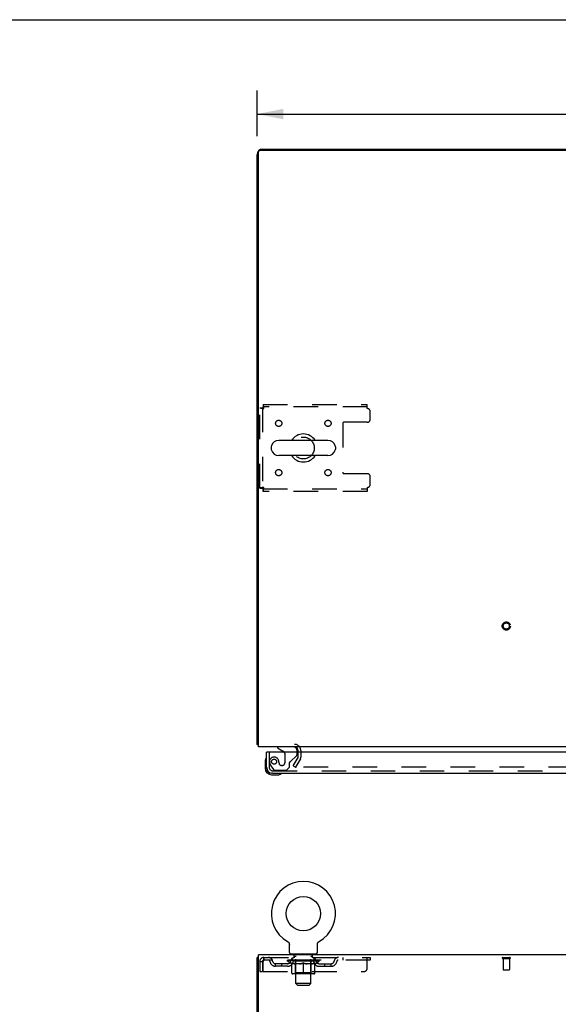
# Model space of a CAD drawing. Header units: inches. Extents: x 0 to 179, y 0 to 116.
# Tile 12 of 21: x 45 to 67, y 76 to 116. Entities that reach past the tile are written whole.
import ezdxf

# ---------------------------------------------------------------- set-up
doc = ezdxf.new("R2010")
doc.units = ezdxf.units.IN
doc.header["$LTSCALE"] = 9.842105
doc.header["$MEASUREMENT"] = 0
doc.linetypes.add('HIDDEN', pattern=[0.2, 0.1, -0.1])
doc.layers.get('0').update_dxf_attribs({"linetype": 'CONTINUOUS'})
for name, color, linetype in [('DEFAULT_2', 8, 'HIDDEN'), ('DIMENSIONS', 7, 'CONTINUOUS'), ('DOOR_ASSEMBLY', 7, 'CONTINUOUS')]:
    doc.layers.add(name, color=color, linetype=linetype)
doc.styles.get("Standard").update_dxf_attribs({"font": 'arial.ttf'})
doc.dimstyles.new('DIMSTYLE_1', dxfattribs={"dimtxt": 0.789474, "dimasz": 1.052632, "dimexe": 0.09, "dimexo": 0.07, "dimgap": 0.0375, "dimtad": 0, "dimtih": 1, "dimtoh": 1, "dimzin": 4, "dimdsep": 46, "dimtxsty": 'Standard', "dimblk": '_FILLED', "dimblk1": '_FILLED', "dimblk2": '_FILLED', "dimcen": 0.09, "dimadec": 3, "dimazin": 1, "dimtfac": 1, "dimtdec": 3, "dimtofl": 0, "dimtmove": 0, "dimatfit": 3, "dimldrblk": '_FILLED', "dimfxl": 0, "dimtolj": 1, "dimtzin": 4, "dimarcsym": 0})

# ---------------------------------------------------------------- blocks, each defined once
blk = doc.blocks.new('_FILLED')
at = {"color": 0, "linetype": 'ByBlock'}
blk.add_solid([(0, 0), (-1, 0.2), (-1, -0.2)], dxfattribs=at)
blk = doc.blocks.new('*D1')
at = {"layer": 'DIMENSIONS', "color": 2, "linetype": 'Continuous'}
for p, q in [((54.437, 111.11), (54.437, 112.949)), ((84.437, 111.11), (84.437, 112.949)), ((54.437, 112.001), (67.663, 112.001)), ((84.437, 112.001), (71.211, 112.001))]:
    blk.add_line(p, q, dxfattribs=at)
at = {"layer": 'DIMENSIONS', "color": 2, "linetype": 'Continuous', "xscale": 1.0526315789, "yscale": 1.0526315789, "zscale": 1.0526315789, "rotation": 180}
blk.add_blockref('_FILLED', (54.437, 112.001), dxfattribs=at)
at = {"layer": 'DIMENSIONS', "color": 2, "linetype": 'Continuous', "xscale": 1.0526315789, "yscale": 1.0526315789, "zscale": 1.0526315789}
blk.add_blockref('_FILLED', (84.437, 112.001), dxfattribs=at)
at = {"layer": 'DIMENSIONS', "color": 2, "linetype": 'Continuous', "insert": (69.437, 112.396), "char_height": 0.7895, "width": 2.75876, "attachment_point": 2, "line_spacing_factor": 0.9}
blk.add_mtext('30.00', dxfattribs=at)

msp = doc.modelspace()

# ---------------------------------------------------------------- linework, layer by layer
at = {"color": 7, "linetype": 'Continuous'}
for p, q in [((0, 115.789), (178.947, 115.789)), ((57.278, 98.905), (55.303, 98.905)), ((55.003, 98.643), (55.003, 98.556)), ((57.578, 98.643), (57.578, 98.556)), ((57.278, 98.293), (55.303, 98.293)), ((55.656, 78.792), (55.656, 78.792)), ((55.656, 78.792), (55.66, 78.79)), ((55.657, 78.792), (55.658, 78.791)), ((55.66, 78.79), (55.664, 78.787)), ((55.664, 78.787), (55.668, 78.784)), ((55.668, 78.784), (55.672, 78.781)), ((55.672, 78.781), (55.676, 78.778)), ((55.676, 78.778), (55.68, 78.775)), ((55.68, 78.775), (55.684, 78.771)), ((55.684, 78.771), (55.688, 78.768)), ((55.687, 78.768), (55.691, 78.764)), ((55.691, 78.764), (55.694, 78.76)), ((55.694, 78.76), (55.698, 78.756)), ((55.698, 78.756), (55.701, 78.752)), ((55.701, 78.752), (55.704, 78.748)), ((55.704, 78.748), (55.706, 78.744)), ((55.706, 78.744), (55.709, 78.739)), ((55.709, 78.74), (55.711, 78.735)), ((55.711, 78.735), (55.714, 78.731)), ((55.714, 78.731), (55.716, 78.726)), ((55.716, 78.726), (55.718, 78.721)), ((55.718, 78.721), (55.72, 78.717)), ((55.72, 78.717), (55.721, 78.712)), ((55.721, 78.712), (55.723, 78.707)), ((55.723, 78.707), (55.724, 78.702)), ((55.724, 78.702), (55.725, 78.697)), ((55.725, 78.697), (55.726, 78.692)), ((55.726, 78.692), (55.727, 78.687)), ((55.727, 78.687), (55.728, 78.682)), ((55.728, 78.682), (55.728, 78.677)), ((55.728, 78.353), (55.728, 78.667)), ((56.853, 78.672), (56.854, 78.677)), ((56.853, 78.672), (56.854, 78.677)), ((56.853, 78.667), (56.853, 78.672)), ((56.853, 78.353), (56.853, 78.667)), ((56.854, 78.682), (56.855, 78.687)), ((56.854, 78.677), (56.854, 78.682)), ((56.855, 78.692), (56.856, 78.697)), ((56.855, 78.687), (56.855, 78.692)), ((56.856, 78.697), (56.858, 78.702)), ((56.858, 78.702), (56.859, 78.707)), ((56.859, 78.707), (56.86, 78.712)), ((56.86, 78.712), (56.862, 78.717)), ((56.862, 78.717), (56.864, 78.721)), ((56.864, 78.721), (56.866, 78.726)), ((56.866, 78.726), (56.868, 78.731)), ((56.868, 78.731), (56.87, 78.735)), ((56.87, 78.735), (56.873, 78.74)), ((56.873, 78.739), (56.875, 78.744)), ((56.875, 78.744), (56.878, 78.748)), ((56.878, 78.748), (56.881, 78.752)), ((56.881, 78.752), (56.884, 78.756)), ((56.884, 78.756), (56.887, 78.76)), ((56.887, 78.76), (56.891, 78.764)), ((56.891, 78.764), (56.894, 78.768)), ((56.894, 78.768), (56.898, 78.771)), ((56.898, 78.771), (56.902, 78.775)), ((56.901, 78.775), (56.905, 78.778)), ((56.905, 78.778), (56.909, 78.781)), ((56.909, 78.781), (56.913, 78.784)), ((56.913, 78.784), (56.918, 78.787)), ((56.917, 78.787), (56.922, 78.79)), ((56.918, 78.787), (56.919, 78.788)), ((56.922, 78.79), (56.926, 78.792)), ((56.923, 78.791), (56.925, 78.792)), ((55.791, 78.284), (55.791, 78.254)), ((56.791, 78.284), (55.791, 78.284)), ((56.791, 78.284), (56.791, 78.254)), ((54.489, 78.15), (54.437, 78.15))]:
    msp.add_line(p, q, dxfattribs=at)
at = {"color": 3, "linetype": 'Continuous'}
for p, q in [((54.437, 86.703), (54.437, 110.373)), ((54.489, 86.599), (54.489, 110.487)), ((54.549, 110.547), (84.325, 110.547)), ((54.663, 110.599), (84.211, 110.599)), ((84.385, 86.599), (54.489, 86.599)), ((56.083, 86.395), (56.083, 86.457)), ((54.489, 74.918), (54.489, 78.254)), ((84.385, 78.254), (54.489, 78.254)), ((54.437, 6.358), (54.437, 78.15))]:
    msp.add_line(p, q, dxfattribs=at)
for points in [[(54.461, 86.688), (54.457, 86.689), (54.454, 86.69), (54.451, 86.691), (54.449, 86.692), (54.446, 86.693), (54.444, 86.694), (54.442, 86.695), (54.44, 86.697), (54.439, 86.698), (54.438, 86.699), (54.437, 86.7), (54.437, 86.702), (54.437, 86.703)], [(54.489, 86.678), (54.486, 86.68), (54.483, 86.681), (54.479, 86.683), (54.475, 86.684), (54.472, 86.685), (54.468, 86.686), (54.461, 86.688)]]:
    msp.add_lwpolyline(points, dxfattribs=at)
at = {"color": 7, "linetype": 'Continuous'}
msp.add_lwpolyline([(55.728, 78.677), (55.728, 78.672), (55.728, 78.667)], dxfattribs=at)
msp.add_circle((56.291, 79.912), 0.688, dxfattribs=at)
at = {"color": 3, "linetype": 'Continuous'}
for centre, radius, start, end in [((54.663, 110.373), 0.226, 90, 180), ((54.549, 110.487), 0.06, 90, 180), ((55.94, 86.457), 0.142, 0, 90)]:
    msp.add_arc(centre, radius, start, end, dxfattribs=at)
at = {"color": 7, "linetype": 'Continuous'}
for centre, radius, start, end in [((55.303, 98.599), 0.306, 90, 164.3697), ((56.291, 98.599), 0.562, 32.9567, 147.0433), ((57.278, 98.599), 0.306, 15.6303, 90), ((55.147, 98.643), 0.144, 164.3697, 180), ((55.147, 98.556), 0.144, 180, 195.6303), ((55.303, 98.599), 0.306, 195.6303, 270), ((57.278, 98.599), 0.306, 270, 344.3697), ((57.435, 98.643), 0.144, 0, 15.6303), ((57.435, 98.556), 0.144, 344.3697, 360), ((56.291, 98.599), 0.562, 212.956, 327.044), ((56.291, 79.912), 1.288, 299.5053, 240.4947), ((55.797, 78.353), 0.069, 180, 265), ((56.784, 78.353), 0.069, 275, 360)]:
    msp.add_arc(centre, radius, start, end, dxfattribs=at)
at = {"layer": 'DEFAULT_2', "color": 8, "linetype": 'HIDDEN'}
for p, q in [((54.541, 96.983), (54.541, 100.215)), ((54.541, 100.215), (54.645, 100.215)), ((54.645, 100.215), (54.645, 96.983)), ((54.675, 100.349), (54.675, 100.245)), ((54.675, 100.349), (58.853, 100.349)), ((58.853, 100.245), (54.675, 100.245)), ((58.853, 100.182), (58.853, 100.349)), ((58.978, 99.756), (58.978, 100.057)), ((57.878, 99.601), (57.878, 97.598)), ((58.853, 99.631), (57.908, 99.631)), ((58.853, 97.568), (57.908, 97.568)), ((58.978, 97.141), (58.978, 97.443)), ((54.541, 96.983), (54.645, 96.983)), ((54.675, 96.849), (54.675, 96.953)), ((54.675, 96.953), (58.853, 96.953)), ((58.853, 96.849), (54.675, 96.849)), ((58.853, 97.016), (58.853, 96.849)), ((55.882, 85.839), (56.079, 86.179)), ((56.083, 86.194), (56.083, 86.395)), ((56.187, 86.457), (56.187, 86.194)), ((55.882, 85.839), (55.972, 85.787)), ((56.169, 86.127), (55.972, 85.787)), ((56.169, 86.127), (55.987, 85.812)), ((82.869, 85.787), (56.004, 85.787)), ((55.656, 78.792), (55.656, 78.792)), ((55.663, 78.788), (55.664, 78.787)), ((56.926, 78.792), (56.926, 78.792)), ((55.888, 78.284), (55.888, 78.254)), ((55.926, 78.194), (55.926, 78.274)), ((56.656, 78.194), (56.656, 78.274)), ((56.694, 78.284), (56.694, 78.254)), ((54.541, 77.983), (54.541, 77.588)), ((54.541, 77.983), (54.645, 77.983)), ((54.645, 77.983), (54.645, 77.588)), ((54.675, 77.588), (54.675, 77.983)), ((54.708, 78.15), (54.708, 78.046)), ((54.708, 78.15), (58.978, 78.15)), ((58.978, 78.046), (54.708, 78.046)), ((55.176, 77.795), (55.176, 77.899)), ((55.659, 77.899), (55.176, 77.899)), ((55.426, 77.795), (55.426, 77.899)), ((55.658, 78), (55.658, 78.046)), ((55.817, 77.888), (55.658, 78)), ((56.924, 78), (55.658, 78)), ((55.667, 78.04), (55.667, 78.046)), ((55.676, 78.036), (55.676, 78.04)), ((55.676, 78.036), (56.906, 78.036)), ((55.685, 78.036), (55.685, 78.04)), ((55.686, 78.036), (55.686, 78.04)), ((55.696, 78.04), (55.696, 78.046)), ((55.712, 78.036), (55.712, 78.04)), ((55.714, 78.036), (55.714, 78.04)), ((55.742, 78.04), (55.742, 78.046)), ((55.757, 78.036), (55.757, 78.04)), ((55.76, 78.036), (55.76, 78.04)), ((55.964, 78.039), (55.763, 78.039)), ((55.806, 78.04), (55.806, 78.046)), ((55.807, 78.036), (55.807, 78.039)), ((55.808, 78.036), (55.808, 78.039)), ((55.811, 78.036), (55.811, 78.039)), ((55.817, 77.888), (55.827, 77.888)), ((55.818, 78.036), (55.818, 78.04)), ((55.818, 78.036), (55.818, 78.039)), ((55.821, 78.036), (55.821, 78.04)), ((55.825, 78.036), (55.825, 78.04)), ((55.827, 77.525), (55.827, 77.931)), ((55.829, 78.036), (55.829, 78.039)), ((55.843, 78.036), (55.843, 78.039)), ((55.853, 78.046), (55.853, 78.15)), ((55.862, 78.036), (55.862, 78.042)), ((55.862, 78.036), (55.862, 78.039)), ((55.882, 78.036), (55.882, 78.039)), ((55.882, 78.036), (55.882, 78.039)), ((55.884, 78.04), (55.884, 78.046)), ((55.893, 78.036), (55.893, 78.04)), ((55.898, 78.036), (55.898, 78.04)), ((55.907, 78.036), (55.907, 78.039)), ((55.918, 78.036), (55.918, 78.044)), ((55.934, 78.036), (55.934, 78.039)), ((55.996, 78.184), (55.936, 78.184)), ((55.937, 78.036), (55.937, 78.039)), ((55.964, 78.036), (55.964, 78.039)), ((56.031, 78.039), (55.969, 78.039)), ((56.15, 77.888), (55.97, 77.888)), ((55.974, 78.04), (55.974, 78.046)), ((55.978, 77.528), (55.978, 77.997)), ((55.981, 78.036), (55.981, 78.04)), ((55.986, 78.036), (55.986, 78.04)), ((55.991, 77.103), (55.991, 78.174)), ((55.992, 78.036), (55.992, 78.045)), ((55.996, 78.036), (55.996, 78.039)), ((56.007, 78.036), (56.007, 78.039)), ((56.031, 78.036), (56.031, 78.039)), ((56.106, 78.039), (56.047, 78.039)), ((56.067, 78.036), (56.067, 78.039)), ((56.074, 78.04), (56.074, 78.046)), ((56.078, 78.036), (56.078, 78.04)), ((56.08, 78.036), (56.08, 78.046)), ((56.083, 78.036), (56.083, 78.04)), ((56.091, 78.036), (56.091, 78.04)), ((56.106, 78.036), (56.106, 78.039)), ((56.186, 78.039), (56.132, 78.039)), ((56.145, 78.036), (56.145, 78.039)), ((56.176, 78.039), (56.291, 78.046)), ((56.181, 78.04), (56.181, 78.046)), ((56.181, 78.04), (56.181, 78.046)), ((56.181, 78.046), (56.181, 78.046)), ((56.181, 78.036), (56.181, 78.04)), ((56.185, 78.036), (56.185, 78.04)), ((56.186, 78.036), (56.186, 78.039)), ((56.187, 78.036), (56.187, 78.04)), ((56.27, 78.039), (56.222, 78.039)), ((56.227, 78.036), (56.227, 78.039)), ((56.27, 78.036), (56.27, 78.039)), ((56.288, 78.04), (56.288, 78.04)), ((56.288, 78.036), (56.288, 78.04)), ((56.288, 78.036), (56.288, 78.04)), ((56.291, 78.04), (56.291, 78.046)), ((56.291, 77.488), (56.291, 77.932)), ((56.293, 78.036), (56.293, 78.04)), ((56.293, 78.04), (56.294, 78.04)), ((56.294, 78.036), (56.294, 78.04)), ((56.295, 78.039), (56.36, 78.039)), ((56.312, 78.036), (56.312, 78.039)), ((56.328, 78.039), (56.328, 78.044)), ((56.328, 78.044), (56.405, 78.039)), ((56.349, 78.039), (56.349, 78.043)), ((56.354, 78.036), (56.354, 78.039)), ((56.395, 78.036), (56.395, 78.04)), ((56.395, 78.036), (56.395, 78.039)), ((56.395, 78.039), (56.45, 78.039)), ((56.396, 78.036), (56.396, 78.04)), ((56.4, 78.04), (56.4, 78.046)), ((56.4, 78.046), (56.401, 78.046)), ((56.4, 78.036), (56.4, 78.04)), ((56.401, 78.04), (56.401, 78.046)), ((56.612, 77.888), (56.432, 77.888)), ((56.437, 78.036), (56.437, 78.039)), ((56.476, 78.036), (56.476, 78.039)), ((56.476, 78.039), (56.535, 78.039)), ((56.491, 78.036), (56.491, 78.04)), ((56.499, 78.036), (56.499, 78.04)), ((56.501, 78.036), (56.501, 78.046)), ((56.504, 78.036), (56.504, 78.04)), ((56.507, 78.04), (56.507, 78.046)), ((56.515, 78.036), (56.515, 78.039)), ((56.551, 78.036), (56.551, 78.039)), ((56.551, 78.039), (56.613, 78.039)), ((56.575, 78.036), (56.575, 78.039)), ((56.646, 78.184), (56.586, 78.184)), ((56.586, 78.036), (56.586, 78.039)), ((56.59, 78.036), (56.59, 78.045)), ((56.591, 77.103), (56.591, 78.174)), ((56.596, 78.036), (56.596, 78.04)), ((56.601, 78.036), (56.601, 78.04)), ((56.604, 77.528), (56.604, 77.997)), ((56.607, 78.04), (56.607, 78.046)), ((56.618, 78.036), (56.618, 78.039)), ((56.618, 78.039), (56.819, 78.039)), ((56.645, 78.036), (56.645, 78.039)), ((56.648, 78.036), (56.648, 78.039)), ((56.664, 78.036), (56.664, 78.044)), ((56.675, 78.036), (56.675, 78.039)), ((56.684, 78.036), (56.684, 78.04)), ((56.688, 78.036), (56.688, 78.04)), ((56.698, 78.04), (56.698, 78.046)), ((56.699, 78.036), (56.699, 78.039)), ((56.699, 78.036), (56.699, 78.039)), ((56.72, 78.036), (56.72, 78.042)), ((56.72, 78.036), (56.72, 78.039)), ((56.728, 78.046), (56.728, 78.15)), ((56.738, 78.036), (56.738, 78.039)), ((56.753, 78.036), (56.753, 78.039)), ((56.754, 77.525), (56.754, 77.931)), ((56.754, 77.888), (56.765, 77.888)), ((56.757, 78.036), (56.757, 78.04)), ((56.76, 78.036), (56.76, 78.04)), ((56.764, 78.036), (56.764, 78.04)), ((56.764, 78.036), (56.764, 78.039)), ((56.765, 77.888), (56.924, 78)), ((56.771, 78.036), (56.771, 78.039)), ((56.774, 78.036), (56.774, 78.039)), ((56.775, 78.036), (56.775, 78.039)), ((56.776, 78.04), (56.776, 78.046)), ((56.822, 78.036), (56.822, 78.04)), ((56.825, 78.036), (56.825, 78.04)), ((56.839, 78.04), (56.839, 78.046)), ((56.868, 78.036), (56.868, 78.04)), ((56.87, 78.036), (56.87, 78.04)), ((56.886, 78.04), (56.886, 78.046)), ((56.896, 78.036), (56.896, 78.04)), ((56.897, 78.036), (56.897, 78.04)), ((56.906, 78.036), (56.906, 78.04)), ((56.915, 78.04), (56.915, 78.046)), ((56.922, 77.899), (57.405, 77.899)), ((56.924, 78), (56.924, 78.046)), ((57.155, 77.795), (57.155, 77.899)), ((57.405, 77.795), (57.405, 77.899)), ((57.878, 78.15), (57.878, 78.046)), ((58.853, 77.713), (58.853, 78.15)), ((58.978, 78.15), (58.978, 78.046)), ((64.295, 78.15), (64.579, 78.15)), ((64.295, 78.107), (64.579, 78.107)), ((64.313, 78.107), (64.313, 77.66)), ((64.561, 78.107), (64.561, 77.66)), ((54.541, 77.588), (54.645, 77.588)), ((54.675, 77.588), (58.728, 77.588)), ((55.659, 77.795), (55.176, 77.795)), ((56.717, 77.488), (55.864, 77.488)), ((55.978, 77.528), (55.938, 77.488)), ((56.604, 77.528), (55.978, 77.528)), ((56.604, 77.528), (56.643, 77.488)), ((56.922, 77.795), (57.405, 77.795)), ((64.323, 77.65), (64.551, 77.65)), ((56.06, 77.034), (55.991, 77.103)), ((56.591, 77.103), (55.991, 77.103)), ((56.522, 77.034), (56.591, 77.103)), ((56.06, 77.034), (56.522, 77.034))]:
    msp.add_line(p, q, dxfattribs=at)
for points in [[(54.541, 100.215), (54.542, 100.213), (54.545, 100.211), (54.55, 100.208), (54.557, 100.206), (54.566, 100.204), (54.577, 100.201), (54.59, 100.199), (54.604, 100.197), (54.619, 100.194), (54.635, 100.192), (54.653, 100.19), (54.671, 100.187), (54.689, 100.185), (54.708, 100.182)], [(54.645, 100.215), (54.645, 100.213), (54.646, 100.211), (54.648, 100.208), (54.651, 100.206), (54.655, 100.204), (54.659, 100.201), (54.663, 100.199), (54.669, 100.197), (54.674, 100.194), (54.681, 100.192), (54.687, 100.19), (54.694, 100.187), (54.701, 100.185), (54.708, 100.182)], [(54.708, 100.182), (54.706, 100.201), (54.703, 100.22), (54.701, 100.238), (54.698, 100.255), (54.696, 100.271), (54.694, 100.287), (54.691, 100.301), (54.689, 100.313), (54.687, 100.324), (54.684, 100.333), (54.682, 100.34), (54.68, 100.345), (54.677, 100.348), (54.675, 100.349)], [(54.708, 100.182), (54.706, 100.19), (54.703, 100.196), (54.701, 100.203), (54.698, 100.21), (54.696, 100.216), (54.694, 100.222), (54.691, 100.227), (54.689, 100.232), (54.687, 100.236), (54.684, 100.239), (54.682, 100.242), (54.68, 100.244), (54.677, 100.245), (54.675, 100.245)], [(54.708, 97.016), (54.689, 97.014), (54.671, 97.012), (54.653, 97.009), (54.635, 97.007), (54.619, 97.005), (54.604, 97.002), (54.59, 97), (54.577, 96.998), (54.566, 96.995), (54.557, 96.993), (54.55, 96.991), (54.545, 96.988), (54.542, 96.986), (54.541, 96.983)], [(54.708, 97.016), (54.701, 97.014), (54.694, 97.012), (54.687, 97.009), (54.681, 97.007), (54.674, 97.005), (54.669, 97.002), (54.663, 97), (54.659, 96.998), (54.655, 96.995), (54.651, 96.993), (54.648, 96.991), (54.646, 96.988), (54.645, 96.986), (54.645, 96.983)], [(54.675, 96.849), (54.677, 96.851), (54.68, 96.854), (54.682, 96.859), (54.684, 96.866), (54.687, 96.875), (54.689, 96.886), (54.691, 96.898), (54.694, 96.912), (54.696, 96.928), (54.698, 96.944), (54.701, 96.961), (54.703, 96.979), (54.706, 96.998), (54.708, 97.016)], [(54.675, 96.953), (54.677, 96.954), (54.68, 96.955), (54.682, 96.957), (54.684, 96.96), (54.687, 96.963), (54.689, 96.967), (54.691, 96.972), (54.694, 96.977), (54.696, 96.983), (54.698, 96.989), (54.701, 96.996), (54.703, 97.002), (54.706, 97.009), (54.708, 97.016)], [(55.987, 85.812), (55.986, 85.81), (55.985, 85.809), (55.985, 85.807), (55.984, 85.805), (55.984, 85.804)], [(55.984, 85.804), (55.984, 85.803), (55.985, 85.802), (55.985, 85.8), (55.986, 85.798), (55.986, 85.797), (55.987, 85.795), (55.989, 85.794), (55.99, 85.792), (55.991, 85.791), (55.993, 85.79), (55.995, 85.789)], [(56.004, 85.787), (56.002, 85.787), (56, 85.787), (55.998, 85.788), (55.997, 85.788), (55.995, 85.789)], [(54.708, 78.15), (54.706, 78.149), (54.703, 78.146), (54.701, 78.141), (54.698, 78.134), (54.696, 78.125), (54.694, 78.114), (54.691, 78.101), (54.689, 78.087), (54.687, 78.072), (54.684, 78.056), (54.682, 78.038), (54.68, 78.02), (54.677, 78.002), (54.675, 77.983)], [(54.708, 78.046), (54.706, 78.046), (54.703, 78.045), (54.701, 78.043), (54.698, 78.04), (54.696, 78.037), (54.694, 78.033), (54.691, 78.028), (54.689, 78.023), (54.687, 78.017), (54.684, 78.011), (54.682, 78.004), (54.68, 77.997), (54.677, 77.99), (54.675, 77.983)], [(55.827, 77.931), (55.853, 77.921), (55.879, 77.913), (55.904, 77.905), (55.928, 77.898), (55.953, 77.893), (55.977, 77.888)], [(55.97, 77.888), (55.946, 77.893), (55.923, 77.898), (55.899, 77.905), (55.876, 77.913), (55.852, 77.921), (55.827, 77.93)], [(56.14, 77.888), (56.165, 77.893), (56.19, 77.898), (56.215, 77.905), (56.24, 77.913), (56.265, 77.922), (56.291, 77.932)], [(56.291, 77.93), (56.267, 77.921), (56.243, 77.912), (56.219, 77.905), (56.196, 77.898), (56.173, 77.893), (56.15, 77.888)], [(56.291, 77.932), (56.317, 77.922), (56.342, 77.913), (56.368, 77.905), (56.392, 77.898), (56.417, 77.893), (56.442, 77.888)], [(56.432, 77.888), (56.409, 77.893), (56.386, 77.898), (56.362, 77.905), (56.339, 77.912), (56.315, 77.921), (56.291, 77.93)], [(56.604, 77.888), (56.629, 77.893), (56.654, 77.898), (56.679, 77.905), (56.704, 77.913), (56.729, 77.921), (56.754, 77.931)], [(56.754, 77.93), (56.73, 77.921), (56.706, 77.912), (56.682, 77.905), (56.659, 77.898), (56.635, 77.893), (56.612, 77.888)]]:
    msp.add_lwpolyline(points, dxfattribs=at)
for centre, radius in [((55.301, 99.589), 0.125), ((57.28, 99.589), 0.125), ((56.291, 98.599), 0.438), ((55.301, 97.61), 0.125), ((57.28, 97.61), 0.125), ((64.437, 91.453), 0.164), ((64.437, 91.453), 0.124)]:
    msp.add_circle(centre, radius, dxfattribs=at)
for centre, radius, start, end in [((58.853, 100.057), 0.125, 0, 90), ((57.908, 99.601), 0.03, 90, 180), ((58.853, 99.756), 0.125, 270, 360), ((57.908, 97.598), 0.03, 180, 270), ((58.853, 97.443), 0.125, 0, 90), ((58.853, 97.141), 0.125, 270, 360), ((55.94, 86.457), 0.246, 0, 90), ((56.053, 86.194), 0.03, 330, 360), ((56.053, 86.194), 0.134, 330, 360), ((55.797, 78.353), 0.069, 265, 270), ((55.916, 78.274), 0.01, 0, 90), ((56.666, 78.274), 0.01, 90, 180), ((56.784, 78.353), 0.069, 270, 275), ((54.708, 77.983), 0.167, 90, 180), ((54.708, 77.983), 0.063, 90, 180), ((54.887, 77.983), 0.167, 8.0716, 90), ((54.888, 77.984), 0.0625, 7.9863, 90), ((55.176, 78.024), 0.229, 187.9863, 270), ((55.176, 78.024), 0.125, 188.0716, 270), ((55.659, 78.024), 0.125, 270, 351.9284), ((55.659, 78.024), 0.229, 270, 352.0137), ((55.948, 77.983), 0.167, 90, 171.9284), ((55.948, 77.984), 0.0625, 90, 172.0137), ((55.936, 78.194), 0.01, 180, 270), ((55.938, 77.997), 0.0398, 0, 90), ((55.981, 78.174), 0.01, 0, 90), ((56.601, 78.174), 0.01, 90, 180), ((56.643, 77.997), 0.0398, 90, 180), ((56.633, 77.983), 0.167, 8.0716, 90), ((56.634, 77.984), 0.0625, 7.9863, 90), ((56.646, 78.194), 0.01, 270, 360), ((56.922, 78.024), 0.229, 187.9863, 270), ((56.922, 78.024), 0.125, 188.0716, 270), ((57.405, 78.024), 0.125, 270, 351.9284), ((57.405, 78.024), 0.229, 270, 352.0137), ((57.695, 77.983), 0.167, 90, 171.9284), ((57.694, 77.984), 0.0625, 90, 172.0137), ((64.295, 78.129), 0.0215, 90, 270), ((64.579, 78.129), 0.0215, 270, 90), ((55.864, 77.525), 0.0371, 180, 270), ((56.717, 77.525), 0.0371, 270, 360), ((58.728, 77.713), 0.125, 270, 360), ((64.323, 77.66), 0.01, 180, 270), ((64.551, 77.66), 0.01, 270, 360)]:
    msp.add_arc(centre, radius, start, end, dxfattribs=at)
for centre, major_axis, ratio, start_param, end_param in [((56.291, 78.046), (0.633, 0.007), 0.05963, 2.96643, 3.140963), ((55.638, 78.034), (0.198, 0), 0.060556, 0.430652, 1.470503), ((56.291, 78.046), (0.633, 0), 0.060556, 3.141593, 3.316126), ((55.638, 78.028), (0.198, 0.002), 0.05963, 1.376596, 1.469874), ((56.291, 78.046), (0.633, 0.013), 0.05688, 2.791345, 2.965878), ((55.613, 78.034), (0.198, 0.002), 0.05963, 0.25549, 1.295341), ((55.682, 78.034), (0.198, -0.002), 0.05963, 0.605815, 1.645666), ((56.291, 78.046), (0.633, -0.007), 0.05963, -2.96643, -2.791898), ((55.682, 78.028), (0.198, 0), 0.060556, 1.551758, 1.645036), ((55.613, 78.028), (0.198, 0.004), 0.05688, 1.20151, 1.294789), ((55.683, 78.03), (0.164, 0.002), 0.05963, 1.065228, 1.614276), ((55.663, 78.03), (0.164, 0.003), 0.05688, 0.890143, 1.43919), ((55.721, 78.03), (0.164, 0), 0.060556, 1.240391, 1.789438), ((56.291, 78.046), (0.633, 0.019), 0.052395, 2.616403, 2.790936), ((55.61, 78.034), (0.198, 0.004), 0.05688, 0.080405, 1.120256), ((55.745, 78.034), (0.198, -0.004), 0.05688, 0.7809, 1.820751), ((56.291, 78.046), (0.633, -0.013), 0.05688, -2.791345, -2.616812), ((55.745, 78.028), (0.198, -0.002), 0.05963, 1.72692, 1.820198), ((55.61, 78.028), (0.198, 0.006), 0.052395, 1.026568, 1.119847), ((55.663, 78.03), (0.164, 0.005), 0.052395, 0.715201, 1.264248), ((55.777, 78.03), (0.164, -0.002), 0.05963, 1.415553, 1.9646), ((56.291, 78.046), (0.633, 0.025), 0.046319, 2.441654, 2.616187), ((55.824, 78.034), (0.198, -0.006), 0.052395, 0.955842, 1.995693), ((55.627, 78.034), (0.198, 0.006), 0.052395, -0.094537, 0.945314), ((56.291, 78.046), (0.633, -0.019), 0.052395, -2.616403, -2.44187), ((55.824, 78.028), (0.198, -0.004), 0.05688, 1.902006, 1.995284), ((55.627, 78.028), (0.198, 0.008), 0.046319, 0.851819, 0.945098), ((55.681, 78.03), (0.164, 0.006), 0.046319, 0.540452, 1.089499), ((55.848, 78.03), (0.164, -0.003), 0.05688, 1.590638, 2.139686), ((56.291, 78.046), (0.633, 0.029), 0.038841, 2.267123, 2.441656), ((55.917, 78.034), (0.198, -0.008), 0.046319, 1.130591, 2.170442), ((55.664, 78.034), (0.198, 0.008), 0.046319, -0.269286, 0.770565), ((56.291, 78.046), (0.633, -0.025), 0.046319, -2.441654, -2.267121), ((55.917, 78.028), (0.198, -0.006), 0.052395, 2.076947, 2.170226), ((55.664, 78.028), (0.198, 0.009), 0.038841, 0.677289, 0.770567), ((55.718, 78.03), (0.164, 0.008), 0.038841, 0.365921, 0.914969), ((55.933, 78.03), (0.164, -0.005), 0.052395, 1.76558, 2.314627), ((56.291, 78.046), (0.633, 0.033), 0.030195, 2.09281, 2.267343), ((56.022, 78.034), (0.198, -0.009), 0.038841, 1.305122, 2.344973), ((55.72, 78.034), (0.198, 0.009), 0.038841, -0.443817, 0.596034), ((56.291, 78.046), (0.633, -0.029), 0.038841, -2.267123, -2.092591), ((56.022, 78.028), (0.198, -0.008), 0.046319, 2.251696, 2.344975), ((55.72, 78.028), (0.198, 0.01), 0.030195, 0.502975, 0.596254), ((55.772, 78.03), (0.164, 0.009), 0.030195, 0.191608, 0.740655), ((56.028, 78.03), (0.164, -0.006), 0.046319, 1.940329, 2.489376), ((55.794, 78.034), (0.198, 0.01), 0.030195, -0.61813, 0.421721), ((56.291, 78.046), (0.633, 0.036), 0.020645, 1.918687, 2.09322), ((56.135, 78.034), (0.198, -0.01), 0.030195, 1.479435, 2.519286), ((56.291, 78.046), (0.633, -0.033), 0.030195, -2.09281, -1.918277), ((56.135, 78.028), (0.198, -0.009), 0.038841, 2.426227, 2.519505), ((55.794, 78.028), (0.198, 0.011), 0.020645, 0.328852, 0.422131), ((55.843, 78.03), (0.164, 0.009), 0.020645, 0.017485, 0.566532), ((56.131, 78.03), (0.164, -0.008), 0.038841, 2.11486, 2.663907), ((55.882, 78.034), (0.198, 0.011), 0.020645, -0.792253, 0.247598), ((56.291, 78.046), (0.633, 0.038), 0.010478, 1.744704, 1.919237), ((56.253, 78.034), (0.198, -0.011), 0.020645, 1.653558, 2.693409), ((56.291, 78.046), (0.633, -0.036), 0.020645, -1.918687, -1.744154), ((56.253, 78.028), (0.198, -0.01), 0.030195, 2.60054, 2.693819), ((55.882, 78.028), (0.198, 0.012), 0.010478, 0.154869, 0.248148), ((55.926, 78.03), (0.164, 0.01), 0.010478, 6.126688, 6.675735), ((56.24, 78.03), (0.164, -0.009), 0.030195, 2.289173, 2.83822), ((55.983, 78.034), (0.198, 0.012), 0.010478, -0.966236, -0.000846), ((56.372, 78.034), (0.198, -0.012), 0.010478, 1.827541, 2.867392), ((56.291, 78.046), (0.633, -0.038), 0.010478, -1.744704, -1.563007), ((56.372, 78.028), (0.198, -0.011), 0.020645, 2.774664, 2.867942), ((56.35, 78.03), (0.164, -0.009), 0.020645, 2.463296, 3.012344), ((56.21, 78.034), (0.198, 0.012), 0.010478, 0.274201, 1.314052), ((56.124, 78.03), (0.164, 0.01), 0.010478, -0.000483, 0.504314), ((56.094, 78.028), (0.198, 0.012), 0.010478, 0.099668, 0.192946), ((56.291, 78.046), (0.633, 0.038), 0.010478, -1.571421, -1.396888), ((56.458, 78.03), (0.164, -0.01), 0.010478, 2.637279, 3.14189), ((56.488, 78.028), (0.198, -0.012), 0.010478, 2.74231, 2.948646), ((56.329, 78.034), (0.198, 0.011), 0.020645, 0.448184, 1.488034), ((56.232, 78.03), (0.164, 0.009), 0.020645, 0.129249, 0.678296), ((56.21, 78.028), (0.198, 0.011), 0.020645, 0.273651, 0.366929), ((56.598, 78.034), (0.198, -0.012), 0.010478, -3.140747, -2.175357), ((56.291, 78.046), (0.633, 0.036), 0.020645, -1.397439, -1.222906), ((56.291, 78.046), (0.633, -0.038), 0.010478, 1.222355, 1.396888), ((56.447, 78.034), (0.198, 0.01), 0.030195, 0.622307, 1.662158), ((56.342, 78.03), (0.164, 0.009), 0.030195, 0.303372, 0.852419), ((56.655, 78.03), (0.164, -0.01), 0.010478, 2.749043, 3.29809), ((56.699, 78.034), (0.198, -0.011), 0.020645, 2.893995, 3.933846), ((56.329, 78.028), (0.198, 0.01), 0.030195, 0.447774, 0.541052), ((56.699, 78.028), (0.198, -0.012), 0.010478, 2.893445, 2.986723), ((56.291, 78.046), (0.633, 0.033), 0.030195, -1.223315, -1.048783), ((56.291, 78.046), (0.633, -0.036), 0.020645, 1.048373, 1.222906), ((56.56, 78.034), (0.198, 0.009), 0.038841, 0.79662, 1.836471), ((56.45, 78.03), (0.164, 0.008), 0.038841, 0.477686, 1.026733), ((56.739, 78.03), (0.164, -0.009), 0.020645, 2.57506, 3.124108), ((56.788, 78.034), (0.198, -0.01), 0.030195, 2.719872, 3.759723), ((56.664, 78.034), (0.198, 0.008), 0.046319, 0.971151, 2.011002), ((56.447, 78.028), (0.198, 0.009), 0.038841, 0.622087, 0.715366), ((56.788, 78.028), (0.198, -0.011), 0.020645, 2.719462, 2.812741), ((56.291, 78.046), (0.633, 0.029), 0.038841, -1.049002, -0.874469), ((56.291, 78.046), (0.633, -0.033), 0.030195, 0.87425, 1.048783), ((56.554, 78.03), (0.164, 0.006), 0.046319, 0.652216, 1.201263), ((56.758, 78.034), (0.198, 0.006), 0.052395, 1.1459, 2.185751), ((56.809, 78.03), (0.164, -0.009), 0.030195, 2.400937, 2.949985), ((56.862, 78.034), (0.198, -0.009), 0.038841, 2.545558, 3.585409), ((56.649, 78.03), (0.164, 0.005), 0.052395, 0.826965, 1.376012), ((56.56, 78.028), (0.198, 0.008), 0.046319, 0.796618, 0.889896), ((56.862, 78.028), (0.198, -0.01), 0.030195, 2.545339, 2.638617), ((56.837, 78.034), (0.198, 0.004), 0.05688, 1.320842, 2.360692), ((56.291, 78.046), (0.633, 0.025), 0.046319, -0.874471, -0.699939), ((56.291, 78.046), (0.633, -0.029), 0.038841, 0.699936, 0.874469), ((56.918, 78.034), (0.198, -0.008), 0.046319, 2.371028, 3.410879), ((56.864, 78.03), (0.164, -0.008), 0.038841, 2.226624, 2.775671), ((56.9, 78.034), (0.198, 0.002), 0.05963, 1.495927, 2.535778), ((56.734, 78.03), (0.164, 0.003), 0.05688, 1.001907, 1.550954), ((56.955, 78.034), (0.198, -0.006), 0.052395, 2.196279, 3.23613), ((56.664, 78.028), (0.198, 0.006), 0.052395, 0.971367, 1.064645), ((56.901, 78.03), (0.164, -0.006), 0.046319, 2.052093, 2.601141), ((56.944, 78.034), (0.198, 0), 0.060556, 1.671089, 2.71094), ((56.918, 78.028), (0.198, -0.009), 0.038841, 2.371026, 2.464304), ((56.972, 78.034), (0.198, -0.004), 0.05688, 2.021337, 3.061188), ((56.291, 78.046), (0.633, 0.019), 0.052395, -0.699723, -0.52519), ((56.291, 78.046), (0.633, -0.025), 0.046319, 0.525406, 0.699939), ((56.968, 78.034), (0.198, -0.002), 0.05963, 1.846251, 2.886102), ((56.805, 78.03), (0.164, 0.002), 0.05963, 1.176993, 1.72604), ((56.919, 78.03), (0.164, -0.005), 0.052395, 1.877344, 2.426392), ((56.86, 78.03), (0.164, 0), 0.060556, 1.352155, 1.901202), ((56.918, 78.03), (0.164, -0.003), 0.05688, 1.702402, 2.25145), ((56.899, 78.03), (0.164, -0.002), 0.05963, 1.527317, 2.076364), ((56.758, 78.028), (0.198, 0.004), 0.05688, 1.146309, 1.239587), ((56.955, 78.028), (0.198, -0.008), 0.046319, 2.196495, 2.289773), ((56.291, 78.046), (0.633, 0.013), 0.05688, -0.524781, -0.350248), ((56.291, 78.046), (0.633, -0.019), 0.052395, 0.350657, 0.52519), ((56.837, 78.028), (0.198, 0.002), 0.05963, 1.321394, 1.414673), ((56.972, 78.028), (0.198, -0.006), 0.052395, 2.021746, 2.115024), ((56.291, 78.046), (0.633, 0.007), 0.05963, -0.349695, -0.175162), ((56.291, 78.046), (0.633, -0.013), 0.05688, 0.175715, 0.350248), ((56.9, 78.028), (0.198, 0), 0.060556, 1.496556, 1.589835), ((56.968, 78.028), (0.198, -0.004), 0.05688, 1.846804, 1.940083), ((56.944, 78.028), (0.198, -0.002), 0.05963, 1.671719, 1.764997), ((56.291, 78.046), (0.633, 0), 0.060556, -0.174533, 0), ((56.291, 78.046), (0.633, -0.007), 0.05963, 0.000629, 0.175162)]:
    msp.add_ellipse(centre, major_axis=major_axis, ratio=ratio, start_param=start_param, end_param=end_param, dxfattribs=at)
at = {"layer": 'DOOR_ASSEMBLY', "color": 7, "linetype": 'Continuous'}
for p, q in [((55.254, 86.599), (55.254, 86.56)), ((55.254, 86.56), (55.492, 86.422)), ((54.874, 86.395), (54.812, 86.395)), ((56.041, 86.395), (56.041, 86.442)), ((54.752, 86.001), (54.752, 85.744)), ((54.812, 85.788), (54.812, 85.744)), ((55.058, 85.541), (55.015, 85.541)), ((55.015, 85.481), (55.271, 85.481))]:
    msp.add_line(p, q, dxfattribs=at)
at = {"layer": 'DOOR_ASSEMBLY', "color": 8, "linetype": 'HIDDEN'}
for p, q in [((55.884, 86.599), (55.254, 86.599)), ((54.916, 86.395), (54.916, 85.788)), ((55.542, 86.336), (55.542, 85.956)), ((55.792, 86.03), (56.012, 86.249)), ((56.041, 86.32), (56.041, 86.395)), ((54.99, 85.844), (55.092, 85.7)), ((55.313, 85.956), (55.313, 85.945)), ((55.444, 85.858), (55.411, 85.858)), ((55.608, 85.666), (55.734, 85.792)), ((55.734, 85.792), (55.734, 85.971)), ((55.058, 85.645), (83.253, 85.645)), ((55.156, 85.666), (55.608, 85.666))]:
    msp.add_line(p, q, dxfattribs=at)
at = {"layer": 'DOOR_ASSEMBLY', "color": 3, "linetype": 'Continuous'}
for p, q in [((54.812, 85.788), (54.812, 86.395)), ((83.437, 86.395), (54.874, 86.395)), ((55.058, 85.541), (83.253, 85.541))]:
    msp.add_line(p, q, dxfattribs=at)
at = {"layer": 'DOOR_ASSEMBLY', "color": 8, "linetype": 'HIDDEN'}
msp.add_circle((55.116, 86.008), 0.101, dxfattribs=at)
at = {"layer": 'DOOR_ASSEMBLY', "color": 7, "linetype": 'Continuous'}
for centre, radius, start, end in [((55.884, 86.442), 0.157, 0, 90), ((55.442, 86.336), 0.1, 36.5468, 59.908), ((55.002, 86.001), 0.25, 149.1101, 180), ((54.8, 86.121), 0.015, 96.3796, 149.1101), ((54.797, 86.121), 0.015, 0, 83.6204), ((55.015, 85.744), 0.263, 180, 270), ((55.015, 85.744), 0.203, 180, 270), ((55.271, 85.731), 0.25, 270, 300.8899), ((55.392, 85.526), 0.015, 6.3796, 90), ((55.392, 85.53), 0.015, 300.8899, 353.6204)]:
    msp.add_arc(centre, radius, start, end, dxfattribs=at)
at = {"layer": 'DOOR_ASSEMBLY', "color": 8, "linetype": 'HIDDEN'}
for centre, radius, start, end in [((55.116, 86.008), 0.187, 17.8482, 196.8439), ((55.442, 86.336), 0.1, 0, 36.5468), ((55.941, 86.32), 0.1, 315, 360), ((55.058, 85.788), 0.142, 180, 270), ((55.306, 86.066), 0.386, 196.8439, 215.1), ((54.92, 85.945), 0.393, 1.6607, 17.9298), ((55.411, 85.956), 0.098, 180, 270), ((55.444, 85.956), 0.098, 270, 360), ((55.773, 85.971), 0.039, 111.6096, 180), ((55.722, 86.101), 0.1, 291.6096, 315), ((55.156, 85.745), 0.079, 215.1, 270)]:
    msp.add_arc(centre, radius, start, end, dxfattribs=at)
at = {"layer": 'DOOR_ASSEMBLY', "color": 3, "linetype": 'Continuous'}
msp.add_arc((55.058, 85.788), 0.246, 180, 270, dxfattribs=at)

# ---------------------------------------------------------------- dimensions: what is measured, and where the dimension line sits
at = {"layer": 'DIMENSIONS', "color": 2, "linetype": 'Continuous'}
dim = msp.add_linear_dim(base=(54.437, 112.001), p1=(84.437, 113.019), p2=(54.437, 113.019), angle=180, dimstyle='DIMSTYLE_1', dxfattribs=at)
dim.commit()
dim.dimension.update_dxf_attribs({"geometry": '*D1', "text_midpoint": (69.435, 111.997), "dimtype": 160})

doc.saveas('drawing.dxf')
